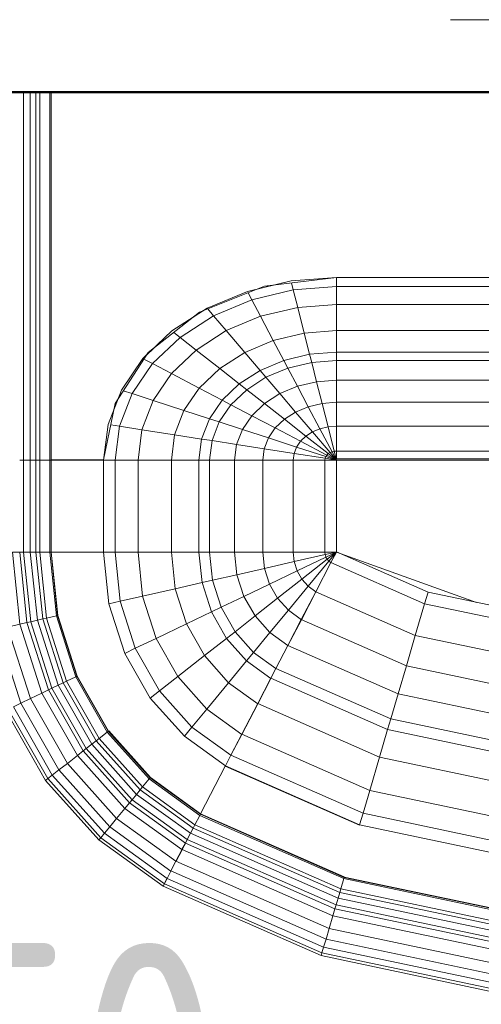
# Model space of a CAD drawing. Header units: millimetres. Extents: x -121 to 21670, y 1231 to 39176.
# Tile 51 of 72: x 17641 to 17871, y 35243 to 35734. Entities that reach past the tile are written whole.
import ezdxf

# ---------------------------------------------------------------- set-up
doc = ezdxf.new("R2010")
doc.units = ezdxf.units.MM
doc.linetypes.add('ADSK_Осевая', pattern=[700, 500, -100, 0, -100])
for name, color, linetype, lineweight in [('A-____-____-DIMS', 211, 'Continuous', 9), ('A-____-____-DIMS-50', 211, 'Continuous', 9), ('A-WALL-____-MCUT', 113, 'Continuous', 50), ('A-WALL-____-OTLN', 113, 'Continuous', 20), ('M-EQPM-____-OTLN', 50, 'Continuous', 20), ('P-PIPE-____-CNTR', 3, 'ADSK_Осевая', 20)]:
    doc.layers.add(name, color=color, linetype=linetype, lineweight=lineweight)
doc.styles.add('GOST Common_1', font='GOST_Common.ttf', dxfattribs={"width": 0.9, "height": 125})
doc.dimstyles.new('ADSK_Основной_2_5_мм', dxfattribs={"dimscale": 304.8, "dimtxt": 0.412449, "dimasz": 0.328084, "dimexe": 0.246063, "dimexo": 0.000807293, "dimgap": 0.049213, "dimtad": 1, "dimdec": 0, "dimlfac": 304.8, "dimdsep": 46, "dimtxsty": 'GOST Common_1', "dimblk1": 'OBLIQUE', "dimblk2": 'OBLIQUE', "dimsah": 1, "dimcen": 0.09, "dimdle": 0.246063, "dimazin": 2, "dimtfac": 1, "dimtdec": 4, "dimtix": 1, "dimtmove": 0, "dimatfit": 3, "dimfxl": 1, "dimtvp": 1, "dimtolj": 1, "dimtzin": 0, "dimlwd": 20, "dimlwe": 20, "dimarcsym": 2})

# ---------------------------------------------------------------- blocks, each defined once
blk = doc.blocks.new('Прямая форма - V line-610148-В_Этаж 02_Канализация')
at = {"layer": 'A-WALL-____-MCUT', "color": 9}
blk.add_line((1000, -100), (4180, -100), dxfattribs=at)
blk = doc.blocks.new('Прямая форма - SW - 014-610149-В_Этаж 02_Канализация')
blk.add_blockref('Прямая форма - V line-610148-В_Этаж 02_Канализация', (0, 0))
blk = doc.blocks.new('Прямая форма - V line-609016-В_Этаж 02_Канализация')
at = {"layer": 'M-EQPM-____-OTLN', "color": 253}
for p, q in [((-271.3, 0), (-271.3, -183.27)), ((-268.48, 0), (-268.48, -183.27)), ((-266.64, 0), (-266.64, -183.27)), ((-261.6, 0), (-261.6, -183.27)), ((-274.68, 0), (-274.68, -183.27)), ((-260.87, -183.24), (-260.87, 0)), ((-260.84, 0), (-260.84, -183.27)), ((-118.83, -92.28), (-154.66, -96.74)), ((-141.45, -94.07), (-118.83, -92.32)), ((-21.4, -92.28), (-118.83, -92.28)), ((-118.83, -92.32), (-21.39, -92.32)), ((-118.83, -96.84), (-118.83, -92.32)), ((-118.83, -92.32), (-118.83, -96.84)), ((-154.66, -96.74), (-186.98, -109.66)), ((-163.2, -99.24), (-141.45, -94.07)), ((-150.5, -96.22), (-157.58, -97.91)), ((-141.2, -95.06), (-140.32, -98.51)), ((-118.83, -96.84), (-140.32, -98.51)), ((-21.06, -96.84), (-118.83, -96.84)), ((-118.83, -105.76), (-118.83, -96.84)), ((-118.83, -96.84), (-118.83, -105.76)), ((-183.25, -107.65), (-163.2, -99.24)), ((-162.8, -99.99), (-160.99, -103.42)), ((-140.32, -98.51), (-160.99, -103.42)), ((-140.32, -98.51), (-138.11, -107.25)), ((-200.82, -118.96), (-183.25, -107.65)), ((-160.99, -103.42), (-180.04, -111.41)), ((-160.99, -103.42), (-156.64, -111.66)), ((-138.11, -107.25), (-156.64, -111.66)), ((-118.83, -105.76), (-138.11, -107.25)), ((-138.11, -107.25), (-134.86, -120.03)), ((-18.71, -105.76), (-118.83, -105.76)), ((-118.83, -118.79), (-118.83, -105.76)), ((-118.83, -105.76), (-118.83, -118.79)), ((-186.98, -109.66), (-212.64, -129.78)), ((-180.04, -111.41), (-196.74, -122.16)), ((-185.36, -109.01), (-189.8, -111.86)), ((-182.92, -108.03), (-180.04, -111.41)), ((-180.04, -111.41), (-173.73, -118.82)), ((-156.64, -111.66), (-173.73, -118.82)), ((-156.64, -111.66), (-150.29, -123.7)), ((-215.24, -132.74), (-200.82, -118.96)), ((-196.74, -122.16), (-210.44, -135.26)), ((-199.83, -119.73), (-196.74, -122.16)), ((-196.74, -122.16), (-188.7, -128.46)), ((-173.73, -118.82), (-188.7, -128.46)), ((-173.73, -118.82), (-164.5, -129.66)), ((-134.86, -120.03), (-150.29, -123.7)), ((-118.83, -118.79), (-134.86, -120.03)), ((-134.86, -120.03), (-132.18, -130.59)), ((-16.37, -118.79), (-118.83, -118.79)), ((-118.83, -129.56), (-118.83, -118.79)), ((-118.83, -118.79), (-118.83, -129.56)), ((-150.29, -123.7), (-164.5, -129.66)), ((-150.29, -123.7), (-145.03, -133.65)), ((-212.64, -129.78), (-229.11, -155.13)), ((-209.86, -127.6), (-213.45, -131.03)), ((-188.7, -128.46), (-200.99, -140.21)), ((-188.7, -128.46), (-176.96, -137.68)), ((-164.5, -129.66), (-176.96, -137.68)), ((-164.5, -129.66), (-156.87, -138.61)), ((-132.18, -130.59), (-145.03, -133.65)), ((-118.83, -129.56), (-132.18, -130.59)), ((-132.18, -130.59), (-131.15, -134.66)), ((-15, -129.56), (-118.83, -129.56)), ((-118.83, -133.71), (-118.83, -129.56)), ((-118.83, -129.56), (-118.83, -133.71)), ((-225.96, -148.47), (-215.24, -132.74)), ((-210.44, -135.26), (-220.62, -150.2)), ((-214.73, -133.01), (-210.44, -135.26)), ((-210.44, -135.26), (-200.99, -140.21)), ((-145.03, -133.65), (-156.87, -138.61)), ((-145.03, -133.65), (-143.01, -137.48)), ((-131.15, -134.66), (-143.01, -137.48)), ((-118.83, -133.71), (-131.15, -134.66)), ((-131.15, -134.66), (-128.72, -144.27)), ((-14.47, -133.71), (-118.83, -133.71)), ((-118.83, -143.5), (-118.83, -133.71)), ((-118.83, -133.71), (-118.83, -143.5)), ((-200.99, -140.21), (-210.13, -153.61)), ((-200.99, -140.21), (-187.18, -147.45)), ((-176.96, -137.68), (-187.18, -147.45)), ((-176.96, -137.68), (-167.24, -145.29)), ((-156.87, -138.61), (-167.24, -145.29)), ((-153.93, -142.06), (-163.51, -148.22)), ((-156.87, -138.61), (-153.93, -142.06)), ((-143.01, -137.48), (-153.93, -142.06)), ((-153.93, -142.06), (-146.99, -150.2)), ((-143.01, -137.48), (-138.23, -146.53)), ((-167.24, -145.29), (-175.76, -153.43)), ((-167.24, -145.29), (-163.51, -148.22)), ((-138.23, -146.53), (-146.99, -150.2)), ((-128.72, -144.27), (-138.23, -146.53)), ((-138.23, -146.53), (-132.86, -156.7)), ((-118.83, -143.5), (-128.72, -144.27)), ((-128.72, -144.27), (-125.98, -155.06)), ((-13.23, -143.5), (-118.83, -143.5)), ((-118.83, -154.51), (-118.83, -143.5)), ((-118.83, -143.5), (-118.83, -154.51)), ((-232.55, -165.53), (-225.96, -148.47)), ((-220.62, -150.2), (-226.89, -166.41)), ((-224.98, -148.78), (-220.62, -150.2)), ((-220.62, -150.2), (-210.13, -153.61)), ((-187.18, -147.45), (-194.78, -158.6)), ((-187.18, -147.45), (-175.76, -153.43)), ((-163.51, -148.22), (-171.37, -155.74)), ((-163.51, -148.22), (-154.68, -155.15)), ((-146.99, -150.2), (-154.68, -155.15)), ((-146.99, -150.2), (-139.2, -159.35)), ((-229.11, -155.13), (-234.78, -183.24)), ((-227.69, -152.95), (-229.73, -158.23)), ((-210.13, -153.61), (-215.75, -168.15)), ((-210.13, -153.61), (-194.78, -158.6)), ((-175.76, -153.43), (-182.09, -162.72)), ((-171.37, -155.74), (-177.21, -164.3)), ((-175.76, -153.43), (-171.37, -155.74)), ((-171.37, -155.74), (-160.98, -161.18)), ((-154.68, -155.15), (-160.98, -161.18)), ((-154.68, -155.15), (-144.76, -162.93)), ((-132.86, -156.7), (-139.2, -159.35)), ((-125.98, -155.06), (-132.86, -156.7)), ((-132.86, -156.7), (-127.07, -167.67)), ((-118.83, -154.51), (-125.98, -155.06)), ((-125.98, -155.06), (-123.03, -166.71)), ((-11.83, -154.51), (-118.83, -154.51)), ((-118.83, -166.38), (-118.83, -154.51)), ((-118.83, -154.51), (-118.83, -166.38)), ((-194.78, -158.6), (-199.45, -170.69)), ((-194.78, -158.6), (-182.09, -162.72)), ((-160.98, -161.18), (-165.67, -168.05)), ((-160.98, -161.18), (-149.32, -167.29)), ((-139.2, -159.35), (-144.76, -162.93)), ((-139.2, -159.35), (-130.79, -169.23)), ((-234.78, -183.27), (-232.55, -165.53)), ((-231.25, -165.73), (-226.89, -166.41)), ((-226.89, -166.41), (-229.01, -183.27)), ((-226.89, -166.41), (-215.75, -168.15)), ((-182.09, -162.72), (-185.98, -172.79)), ((-182.09, -162.72), (-177.21, -164.3)), ((-177.21, -164.3), (-180.8, -173.6)), ((-177.21, -164.3), (-165.67, -168.05)), ((-144.76, -162.93), (-149.32, -167.29)), ((-144.76, -162.93), (-134.05, -171.33)), ((-123.03, -166.71), (-127.07, -167.67)), ((-118.83, -166.38), (-123.03, -166.71)), ((-123.03, -166.71), (-119.94, -178.86)), ((-9.11, -166.38), (-118.83, -166.38)), ((-118.83, -178.78), (-118.83, -166.38)), ((-118.83, -166.38), (-118.83, -178.78)), ((-215.75, -168.15), (-217.65, -183.27)), ((-215.75, -168.15), (-199.45, -170.69)), ((-199.45, -170.69), (-201.03, -183.27)), ((-199.45, -170.69), (-185.98, -172.79)), ((-165.67, -168.05), (-168.55, -175.51)), ((-165.67, -168.05), (-152.71, -172.26)), ((-149.32, -167.29), (-152.71, -172.26)), ((-149.32, -167.29), (-136.73, -173.89)), ((-134.05, -171.33), (-136.73, -173.89)), ((-130.79, -169.23), (-134.05, -171.33)), ((-134.05, -171.33), (-122.88, -180.09)), ((-127.07, -167.67), (-130.79, -169.23)), ((-130.79, -169.23), (-122.01, -179.53)), ((-127.07, -167.67), (-121.02, -179.12)), ((-185.98, -172.79), (-187.3, -183.27)), ((-185.98, -172.79), (-180.8, -173.6)), ((-180.8, -173.6), (-182.02, -183.27)), ((-180.8, -173.6), (-168.55, -175.51)), ((-168.55, -175.51), (-169.53, -183.27)), ((-168.55, -175.51), (-154.8, -177.66)), ((-152.71, -172.26), (-154.8, -177.66)), ((-152.71, -172.26), (-138.72, -176.81)), ((-136.73, -173.89), (-138.72, -176.81)), ((-136.73, -173.89), (-123.59, -180.77)), ((-154.8, -177.66), (-155.5, -183.27)), ((-154.8, -177.66), (-139.94, -179.98)), ((-139.94, -179.98), (-140.36, -183.27)), ((-138.72, -176.81), (-139.94, -179.98)), ((-139.94, -179.98), (-124.45, -182.4)), ((-138.72, -176.81), (-124.12, -181.55)), ((-123.59, -180.77), (-124.12, -181.55)), ((-122.88, -180.09), (-123.59, -180.77)), ((-123.59, -180.77), (-118.83, -183.27)), ((-122.01, -179.53), (-122.88, -180.09)), ((-122.88, -180.09), (-118.83, -183.27)), ((-121.02, -179.12), (-122.01, -179.53)), ((-122.01, -179.53), (-118.83, -183.27)), ((-119.94, -178.86), (-121.02, -179.12)), ((-121.02, -179.12), (-118.83, -183.27)), ((-118.83, -178.78), (-119.94, -178.86)), ((-119.94, -178.86), (-118.83, -183.27)), ((118.83, -178.78), (-118.83, -178.78)), ((-118.83, -182.73), (-118.83, -178.78)), ((-118.83, -178.78), (-118.83, -182.73)), ((-274.68, -183.27), (-276.59, -183.27)), ((-276.59, -183.27), (-274.68, -183.27)), ((-271.3, -183.27), (-274.68, -183.27)), ((-274.68, -183.27), (-274.68, -229.09)), ((-274.68, -183.27), (-271.3, -183.27)), ((-268.48, -183.27), (-271.3, -183.27)), ((-271.3, -183.27), (-271.3, -229.09)), ((-271.3, -183.27), (-268.48, -183.27)), ((-266.64, -183.27), (-268.48, -183.27)), ((-268.48, -183.27), (-268.48, -229.09)), ((-268.48, -183.27), (-266.64, -183.27)), ((-261.6, -183.27), (-266.64, -183.27)), ((-266.64, -183.27), (-266.64, -229.09)), ((-266.64, -183.27), (-261.6, -183.27)), ((-260.87, -183.27), (-261.6, -183.27)), ((-261.6, -183.27), (-261.6, -229.09)), ((-261.6, -183.27), (-260.87, -183.27)), ((-234.78, -183.24), (-260.84, -183.24)), ((-260.84, -183.27), (-260.84, -229.09)), ((-260.84, -183.27), (-234.78, -183.27)), ((-234.78, -183.27), (-234.78, -229.09)), ((-234.78, -183.27), (-229.01, -183.27)), ((-229.01, -183.27), (-234.78, -183.27)), ((-229.01, -183.27), (-229.01, -229.09)), ((-229.01, -183.27), (-217.65, -183.27)), ((-217.65, -183.27), (-229.01, -183.27)), ((-217.65, -183.27), (-217.65, -229.09)), ((-217.65, -183.27), (-201.03, -183.27)), ((-201.03, -183.27), (-217.65, -183.27)), ((-201.03, -183.27), (-201.03, -229.09)), ((-201.03, -183.27), (-187.3, -183.27)), ((-187.3, -183.27), (-201.03, -183.27)), ((-187.3, -183.27), (-187.3, -229.09)), ((-187.3, -183.27), (-182.02, -183.27)), ((-182.02, -183.27), (-187.3, -183.27)), ((-182.02, -183.27), (-182.02, -229.09)), ((-182.02, -183.27), (-169.53, -183.27)), ((-169.53, -183.27), (-182.02, -183.27)), ((-169.53, -183.27), (-169.53, -229.09)), ((-169.53, -183.27), (-155.5, -183.27)), ((-155.5, -183.27), (-169.53, -183.27)), ((-155.5, -183.27), (-155.5, -229.09)), ((-155.5, -183.27), (-140.36, -183.27)), ((-140.36, -183.27), (-155.5, -183.27)), ((-140.36, -183.27), (-140.36, -229.09)), ((-140.36, -183.27), (-124.56, -183.27)), ((-124.56, -183.27), (-140.36, -183.27)), ((-124.45, -182.4), (-124.56, -183.27)), ((-124.56, -183.27), (-124.56, -229.09)), ((-124.56, -183.27), (-118.83, -183.27)), ((-118.83, -183.27), (-124.56, -183.27)), ((-124.12, -181.55), (-124.45, -182.4)), ((-124.45, -182.4), (-118.83, -183.27)), ((-124.12, -181.55), (-118.83, -183.27)), ((-118.83, -182.73), (-5.2, -182.73)), ((-118.83, -229.07), (-118.83, -183.27)), ((-7.32, -183.27), (-118.83, -183.27)), ((-118.83, -183.27), (-118.83, -229.07)), ((-280.15, -229.09), (-276.45, -265.04)), ((-280.15, -229.09), (-276.59, -229.09)), ((-280.15, -229.09), (-276.45, -265.04)), ((-274.68, -229.09), (-276.59, -229.09)), ((-276.59, -229.09), (-272.96, -264.24)), ((-276.59, -229.09), (-274.68, -229.09)), ((-276.59, -229.09), (-272.96, -264.24)), ((-271.3, -229.09), (-274.68, -229.09)), ((-274.68, -229.09), (-271.1, -263.82)), ((-274.68, -229.09), (-271.3, -229.09)), ((-274.68, -229.09), (-271.1, -263.82)), ((-268.48, -229.09), (-271.3, -229.09)), ((-271.3, -229.09), (-267.8, -263.06)), ((-271.3, -229.09), (-268.48, -229.09)), ((-271.3, -229.09), (-267.8, -263.06)), ((-266.64, -229.09), (-268.48, -229.09)), ((-268.48, -229.09), (-265.04, -262.43)), ((-268.48, -229.09), (-266.64, -229.09)), ((-268.48, -229.09), (-265.04, -262.43)), ((-261.6, -229.09), (-266.64, -229.09)), ((-266.64, -229.09), (-263.25, -262.03)), ((-266.64, -229.09), (-261.6, -229.09)), ((-266.64, -229.09), (-263.25, -262.03)), ((-261.6, -229.09), (-258.32, -260.9)), ((-261.6, -229.09), (-260.97, -229.09)), ((-261.6, -229.09), (-258.32, -260.9)), ((-260.97, -229.09), (-257.71, -260.76)), ((-260.97, -229.09), (-260.84, -229.09)), ((-260.97, -229.09), (-257.71, -260.76)), ((-234.78, -229.09), (-260.84, -229.09)), ((-260.71, -229.09), (-260.84, -229.09)), ((-257.58, -260.73), (-260.84, -229.09)), ((-260.84, -229.09), (-257.58, -260.73)), ((-234.91, -229.09), (-260.71, -229.09)), ((-234.91, -229.09), (-234.78, -229.09)), ((-229.01, -229.09), (-234.78, -229.09)), ((-234.78, -229.09), (-229.01, -229.09)), ((-234.78, -229.09), (-232.12, -254.93)), ((-232.12, -254.93), (-234.78, -229.09)), ((-217.65, -229.09), (-229.01, -229.09)), ((-229.01, -229.09), (-226.48, -253.64)), ((-229.01, -229.09), (-217.65, -229.09)), ((-229.01, -229.09), (-226.48, -253.64)), ((-201.03, -229.09), (-217.65, -229.09)), ((-217.65, -229.09), (-215.38, -251.11)), ((-217.65, -229.09), (-201.03, -229.09)), ((-217.65, -229.09), (-215.38, -251.11)), ((-187.3, -229.09), (-201.03, -229.09)), ((-201.03, -229.09), (-199.15, -247.41)), ((-201.03, -229.09), (-187.3, -229.09)), ((-201.03, -229.09), (-199.15, -247.41)), ((-182.02, -229.09), (-187.3, -229.09)), ((-187.3, -229.09), (-185.73, -244.35)), ((-187.3, -229.09), (-182.02, -229.09)), ((-187.3, -229.09), (-185.73, -244.35)), ((-169.53, -229.09), (-182.02, -229.09)), ((-182.02, -229.09), (-180.56, -243.17)), ((-182.02, -229.09), (-169.53, -229.09)), ((-182.02, -229.09), (-180.56, -243.17)), ((-155.5, -229.09), (-169.53, -229.09)), ((-169.53, -229.09), (-168.36, -240.39)), ((-169.53, -229.09), (-155.5, -229.09)), ((-169.53, -229.09), (-168.36, -240.39)), ((-140.36, -229.09), (-155.5, -229.09)), ((-155.5, -229.09), (-154.66, -237.26)), ((-155.5, -229.09), (-140.36, -229.09)), ((-155.5, -229.09), (-154.66, -237.26)), ((-124.56, -229.09), (-140.36, -229.09)), ((-140.36, -229.09), (-139.86, -233.89)), ((-140.36, -229.09), (-124.56, -229.09)), ((-140.36, -229.09), (-139.86, -233.89)), ((-139.86, -233.89), (-124.43, -230.37)), ((-139.86, -233.89), (-124.43, -230.37)), ((-118.83, -229.09), (-124.56, -229.09)), ((-118.83, -229.09), (-124.56, -229.09)), ((-124.56, -229.09), (-124.43, -230.37)), ((-124.56, -229.09), (-124.43, -230.37)), ((-118.83, -229.09), (-124.43, -230.37)), ((-118.83, -229.09), (-124.43, -230.37)), ((-124.43, -230.37), (-124.04, -231.59)), ((-124.43, -230.37), (-124.04, -231.59)), ((-118.83, -229.09), (-124.04, -231.59)), ((-118.83, -229.09), (-124.04, -231.59)), ((-118.83, -229.09), (-123.41, -232.69)), ((-118.83, -229.09), (-123.41, -232.69)), ((-118.83, -229.09), (-122.57, -233.63)), ((-118.83, -229.09), (-122.57, -233.63)), ((-121.57, -234.34), (-118.85, -229.09)), ((-118.83, -229.09), (-121.56, -234.36)), ((-118.83, -229.07), (-73.23, -249.09)), ((-49.02, -254.19), (-118.83, -229.09)), ((-154.66, -237.26), (-139.86, -233.89)), ((-154.66, -237.26), (-139.86, -233.89)), ((-139.86, -233.89), (-138.4, -238.46)), ((-139.86, -233.89), (-138.4, -238.46)), ((-138.4, -238.46), (-124.04, -231.59)), ((-138.4, -238.46), (-124.04, -231.59)), ((-136.04, -242.61), (-123.41, -232.69)), ((-136.04, -242.61), (-123.41, -232.69)), ((-132.89, -246.14), (-122.57, -233.63)), ((-132.89, -246.14), (-122.57, -233.63)), ((-129.1, -248.85), (-121.57, -234.34)), ((-129.09, -248.88), (-121.56, -234.36)), ((-124.04, -231.59), (-123.41, -232.69)), ((-124.04, -231.59), (-123.41, -232.69)), ((-123.41, -232.69), (-122.57, -233.63)), ((-123.41, -232.69), (-122.57, -233.63)), ((-122.57, -233.63), (-121.56, -234.36)), ((-122.57, -233.63), (-121.56, -234.36)), ((-121.57, -234.34), (-74.91, -254.82)), ((-121.57, -234.34), (-74.91, -254.82)), ((-168.36, -240.39), (-154.66, -237.26)), ((-168.36, -240.39), (-154.66, -237.26)), ((-154.66, -237.26), (-152.17, -245.06)), ((-154.66, -237.26), (-152.17, -245.06)), ((-152.17, -245.06), (-138.4, -238.46)), ((-152.17, -245.06), (-138.4, -238.46)), ((-138.4, -238.46), (-136.04, -242.61)), ((-138.4, -238.46), (-136.04, -242.61)), ((-199.15, -247.41), (-185.73, -244.35)), ((-199.15, -247.41), (-185.73, -244.35)), ((-185.73, -244.35), (-180.56, -243.17)), ((-185.73, -244.35), (-180.56, -243.17)), ((-185.73, -244.35), (-181.08, -258.9)), ((-185.73, -244.35), (-181.08, -258.9)), ((-180.56, -243.17), (-168.36, -240.39)), ((-180.56, -243.17), (-168.36, -240.39)), ((-180.56, -243.17), (-176.28, -256.6)), ((-180.56, -243.17), (-176.28, -256.6)), ((-168.36, -240.39), (-164.92, -251.17)), ((-168.36, -240.39), (-164.92, -251.17)), ((-164.92, -251.17), (-152.17, -245.06)), ((-164.92, -251.17), (-152.17, -245.06)), ((-152.17, -245.06), (-148.15, -252.12)), ((-152.17, -245.06), (-148.15, -252.12)), ((-148.15, -252.12), (-136.04, -242.61)), ((-148.15, -252.12), (-136.04, -242.61)), ((-136.04, -242.61), (-132.89, -246.14)), ((-136.04, -242.61), (-132.89, -246.14)), ((-215.38, -251.11), (-199.15, -247.41)), ((-215.38, -251.11), (-199.15, -247.41)), ((-199.15, -247.41), (-193.57, -264.88)), ((-199.15, -247.41), (-193.57, -264.88)), ((-142.78, -258.12), (-132.89, -246.14)), ((-142.78, -258.12), (-132.89, -246.14)), ((-136.32, -262.77), (-129.1, -248.85)), ((-136.31, -262.79), (-129.09, -248.88)), ((-132.89, -246.14), (-129.09, -248.88)), ((-132.89, -246.14), (-129.09, -248.88)), ((-129.1, -248.85), (-79.55, -270.61)), ((-129.1, -248.85), (-79.55, -270.61)), ((-74.91, -254.82), (-73.23, -249.09)), ((-74.91, -254.82), (-73.23, -249.09)), ((-73.23, -249.09), (-24.73, -259.3)), ((-232.12, -254.93), (-226.48, -253.64)), ((-232.12, -254.93), (-226.48, -253.64)), ((-232.12, -254.93), (-224.25, -279.58)), ((-224.25, -279.58), (-232.12, -254.93)), ((-226.48, -253.64), (-215.38, -251.11)), ((-226.48, -253.64), (-215.38, -251.11)), ((-226.48, -253.64), (-219, -277.06)), ((-226.48, -253.64), (-219, -277.06)), ((-215.38, -251.11), (-208.67, -272.12)), ((-215.38, -251.11), (-208.67, -272.12)), ((-176.28, -256.6), (-164.92, -251.17)), ((-176.28, -256.6), (-164.92, -251.17)), ((-164.92, -251.17), (-159.36, -260.93)), ((-164.92, -251.17), (-159.36, -260.93)), ((-159.36, -260.93), (-148.15, -252.12)), ((-159.36, -260.93), (-148.15, -252.12)), ((-148.15, -252.12), (-142.78, -258.12)), ((-148.15, -252.12), (-142.78, -258.12)), ((-79.55, -270.61), (-74.91, -254.82)), ((-79.55, -270.61), (-74.91, -254.82)), ((-74.91, -254.82), (-25.3, -265.27)), ((-74.91, -254.82), (-25.3, -265.27)), ((-193.57, -264.88), (-181.08, -258.9)), ((-193.57, -264.88), (-181.08, -258.9)), ((-181.08, -258.9), (-176.28, -256.6)), ((-181.08, -258.9), (-176.28, -256.6)), ((-181.08, -258.9), (-173.57, -272.09)), ((-181.08, -258.9), (-173.57, -272.09)), ((-176.28, -256.6), (-169.35, -268.77)), ((-176.28, -256.6), (-169.35, -268.77)), ((-151.94, -269.23), (-142.78, -258.12)), ((-151.94, -269.23), (-142.78, -258.12)), ((-142.78, -258.12), (-136.31, -262.79)), ((-142.78, -258.12), (-136.31, -262.79)), ((-276.45, -265.04), (-272.96, -264.24)), ((-276.45, -265.04), (-272.96, -264.24)), ((-272.96, -264.24), (-271.1, -263.82)), ((-272.96, -264.24), (-271.1, -263.82)), ((-272.96, -264.24), (-262.26, -297.78)), ((-272.96, -264.24), (-262.26, -297.78)), ((-271.1, -263.82), (-267.8, -263.06)), ((-271.1, -263.82), (-267.8, -263.06)), ((-271.1, -263.82), (-260.52, -296.94)), ((-271.1, -263.82), (-260.52, -296.94)), ((-267.8, -263.06), (-265.04, -262.43)), ((-267.8, -263.06), (-265.04, -262.43)), ((-267.8, -263.06), (-257.45, -295.47)), ((-267.8, -263.06), (-257.45, -295.47)), ((-265.04, -262.43), (-263.25, -262.03)), ((-265.04, -262.43), (-263.25, -262.03)), ((-265.04, -262.43), (-254.88, -294.24)), ((-265.04, -262.43), (-254.88, -294.24)), ((-263.25, -262.03), (-258.32, -260.9)), ((-263.25, -262.03), (-258.32, -260.9)), ((-263.25, -262.03), (-253.22, -293.45)), ((-263.25, -262.03), (-253.22, -293.45)), ((-258.32, -260.9), (-257.71, -260.76)), ((-258.32, -260.9), (-257.71, -260.76)), ((-258.32, -260.9), (-248.63, -291.25)), ((-258.32, -260.9), (-248.63, -291.25)), ((-257.71, -260.76), (-257.58, -260.73)), ((-257.71, -260.76), (-257.58, -260.73)), ((-257.71, -260.76), (-248.06, -290.98)), ((-257.71, -260.76), (-248.06, -290.98)), ((-247.94, -290.92), (-257.58, -260.73)), ((-257.58, -260.73), (-247.94, -290.92)), ((-169.35, -268.77), (-159.36, -260.93)), ((-169.35, -268.77), (-159.36, -260.93)), ((-159.36, -260.93), (-151.94, -269.23)), ((-159.36, -260.93), (-151.94, -269.23)), ((-143.01, -275.66), (-136.32, -262.77)), ((-143, -275.69), (-136.31, -262.79)), ((-136.32, -262.77), (-84, -285.74)), ((-136.32, -262.77), (-84, -285.74)), ((-287.76, -267.61), (-276.02, -304.37)), ((-287.76, -267.61), (-276.02, -304.37)), ((-282.6, -266.44), (-276.45, -265.04)), ((-282.6, -266.44), (-276.45, -265.04)), ((-282.6, -266.44), (-271.23, -302.07)), ((-282.6, -266.44), (-271.23, -302.07)), ((-276.45, -265.04), (-265.5, -299.33)), ((-276.45, -265.04), (-265.5, -299.33)), ((-208.67, -272.12), (-193.57, -264.88)), ((-208.67, -272.12), (-193.57, -264.88)), ((-193.57, -264.88), (-184.55, -280.71)), ((-193.57, -264.88), (-184.55, -280.71)), ((-173.57, -272.09), (-169.35, -268.77)), ((-173.57, -272.09), (-169.35, -268.77)), ((-169.35, -268.77), (-160.1, -279.12)), ((-169.35, -268.77), (-160.1, -279.12)), ((-160.1, -279.12), (-151.94, -269.23)), ((-160.1, -279.12), (-151.94, -269.23)), ((-151.94, -269.23), (-143, -275.69)), ((-151.94, -269.23), (-143, -275.69)), ((-219, -277.06), (-208.67, -272.12)), ((-219, -277.06), (-208.67, -272.12)), ((-208.67, -272.12), (-197.84, -291.15)), ((-208.67, -272.12), (-197.84, -291.15)), ((-184.55, -280.71), (-173.57, -272.09)), ((-184.55, -280.71), (-173.57, -272.09)), ((-173.57, -272.09), (-163.55, -283.3)), ((-173.57, -272.09), (-163.55, -283.3)), ((-84, -285.74), (-79.55, -270.61)), ((-84, -285.74), (-79.55, -270.61)), ((-79.55, -270.61), (-26.87, -281.7)), ((-79.55, -270.61), (-26.87, -281.7)), ((-224.25, -279.58), (-219, -277.06)), ((-224.25, -279.58), (-219, -277.06)), ((-219, -277.06), (-206.92, -298.28)), ((-219, -277.06), (-206.92, -298.28)), ((-163.55, -283.3), (-160.1, -279.12)), ((-163.55, -283.3), (-160.1, -279.12)), ((-160.1, -279.12), (-148.95, -287.16)), ((-160.1, -279.12), (-148.95, -287.16)), ((-148.97, -287.14), (-143.01, -275.66)), ((-148.95, -287.16), (-143, -275.69)), ((-143.01, -275.66), (-88.12, -299.76)), ((-143.01, -275.66), (-88.12, -299.76)), ((-224.25, -279.58), (-211.54, -301.9)), ((-211.54, -301.9), (-224.25, -279.58)), ((-197.84, -291.15), (-184.55, -280.71)), ((-197.84, -291.15), (-184.55, -280.71)), ((-184.55, -280.71), (-172.52, -294.17)), ((-184.55, -280.71), (-172.52, -294.17)), ((-172.52, -294.17), (-163.55, -283.3)), ((-172.52, -294.17), (-163.55, -283.3)), ((-163.55, -283.3), (-151.47, -292.02)), ((-163.55, -283.3), (-151.47, -292.02)), ((-151.49, -291.99), (-148.97, -287.14)), ((-151.47, -292.02), (-148.95, -287.16)), ((-148.97, -287.14), (-91.79, -312.24)), ((-148.97, -287.14), (-91.79, -312.24)), ((-88.12, -299.76), (-84, -285.74)), ((-88.12, -299.76), (-84, -285.74)), ((-84, -285.74), (-28.37, -297.46)), ((-84, -285.74), (-28.37, -297.46)), ((-257.45, -295.47), (-254.88, -294.24)), ((-257.45, -295.47), (-254.88, -294.24)), ((-254.88, -294.24), (-253.22, -293.45)), ((-254.88, -294.24), (-253.22, -293.45)), ((-254.88, -294.24), (-238.47, -323.06)), ((-254.88, -294.24), (-238.47, -323.06)), ((-253.22, -293.45), (-248.63, -291.25)), ((-253.22, -293.45), (-248.63, -291.25)), ((-253.22, -293.45), (-237.01, -321.91)), ((-253.22, -293.45), (-237.01, -321.91)), ((-248.63, -291.25), (-248.06, -290.98)), ((-248.63, -291.25), (-248.06, -290.98)), ((-248.63, -291.25), (-232.98, -318.74)), ((-248.63, -291.25), (-232.98, -318.74)), ((-248.06, -290.98), (-247.94, -290.92)), ((-248.06, -290.98), (-247.94, -290.92)), ((-248.06, -290.98), (-232.48, -318.35)), ((-248.06, -290.98), (-232.48, -318.35)), ((-247.94, -290.92), (-232.37, -318.27)), ((-247.94, -290.92), (-232.37, -318.27)), ((-206.92, -298.28), (-197.84, -291.15)), ((-206.92, -298.28), (-197.84, -291.15)), ((-197.84, -291.15), (-183.37, -307.32)), ((-197.84, -291.15), (-183.37, -307.32)), ((-183.37, -307.32), (-172.52, -294.17)), ((-183.37, -307.32), (-172.52, -294.17)), ((-172.52, -294.17), (-158.02, -304.64)), ((-172.52, -294.17), (-158.02, -304.64)), ((-158.03, -304.61), (-151.49, -291.99)), ((-158.02, -304.64), (-151.47, -292.02)), ((-151.49, -291.99), (-93.35, -317.52)), ((-151.49, -291.99), (-93.35, -317.52)), ((-265.5, -299.33), (-262.26, -297.78)), ((-265.5, -299.33), (-262.26, -297.78)), ((-262.26, -297.78), (-260.52, -296.94)), ((-262.26, -297.78), (-260.52, -296.94)), ((-262.26, -297.78), (-244.96, -328.16)), ((-262.26, -297.78), (-244.96, -328.16)), ((-260.52, -296.94), (-257.45, -295.47)), ((-260.52, -296.94), (-257.45, -295.47)), ((-260.52, -296.94), (-243.43, -326.96)), ((-260.52, -296.94), (-243.43, -326.96)), ((-257.45, -295.47), (-240.73, -324.84)), ((-257.45, -295.47), (-240.73, -324.84)), ((-211.54, -301.9), (-206.92, -298.28)), ((-211.54, -301.9), (-206.92, -298.28)), ((-206.92, -298.28), (-190.79, -316.32)), ((-206.92, -298.28), (-190.79, -316.32)), ((-276.02, -304.37), (-271.23, -302.07)), ((-276.02, -304.37), (-271.23, -302.07)), ((-271.23, -302.07), (-265.5, -299.33)), ((-271.23, -302.07), (-265.5, -299.33)), ((-271.23, -302.07), (-252.85, -334.35)), ((-271.23, -302.07), (-252.85, -334.35)), ((-265.5, -299.33), (-247.81, -330.39)), ((-265.5, -299.33), (-247.81, -330.39)), ((-211.54, -301.9), (-194.56, -320.89)), ((-194.56, -320.89), (-211.54, -301.9)), ((-91.79, -312.24), (-88.12, -299.76)), ((-91.79, -312.24), (-88.12, -299.76)), ((-88.12, -299.76), (-29.77, -312.05)), ((-88.12, -299.76), (-29.77, -312.05)), ((-283.54, -307.97), (-263.67, -342.85)), ((-283.54, -307.97), (-263.67, -342.85)), ((-282.27, -307.36), (-262.56, -341.98)), ((-282.27, -307.36), (-262.56, -341.98)), ((-279.74, -306.15), (-276.02, -304.37)), ((-279.74, -306.15), (-276.02, -304.37)), ((-279.74, -306.15), (-260.34, -340.23)), ((-279.74, -306.15), (-260.34, -340.23)), ((-276.02, -304.37), (-257.07, -337.66)), ((-276.02, -304.37), (-257.07, -337.66)), ((-190.79, -316.32), (-183.37, -307.32)), ((-190.79, -316.32), (-183.37, -307.32)), ((-183.37, -307.32), (-165.94, -319.91)), ((-183.37, -307.32), (-165.94, -319.91)), ((-165.95, -319.88), (-158.03, -304.61)), ((-165.94, -319.91), (-158.02, -304.64)), ((-158.03, -304.61), (-97.38, -331.24)), ((-158.03, -304.61), (-97.38, -331.24)), ((-93.35, -317.52), (-91.79, -312.24)), ((-93.35, -317.52), (-91.79, -312.24)), ((-91.79, -312.24), (-31, -325.04)), ((-91.79, -312.24), (-31, -325.04)), ((-237.01, -321.91), (-232.98, -318.74)), ((-237.01, -321.91), (-232.98, -318.74)), ((-232.98, -318.74), (-232.48, -318.35)), ((-232.98, -318.74), (-232.48, -318.35)), ((-232.98, -318.74), (-212.08, -342.12)), ((-232.98, -318.74), (-212.08, -342.12)), ((-232.48, -318.35), (-232.37, -318.27)), ((-232.48, -318.35), (-232.37, -318.27)), ((-232.48, -318.35), (-211.67, -341.62)), ((-232.48, -318.35), (-211.67, -341.62)), ((-232.27, -318.19), (-232.37, -318.27)), ((-232.37, -318.27), (-232.27, -318.19)), ((-232.37, -318.27), (-211.59, -341.52)), ((-232.37, -318.27), (-211.59, -341.52)), ((-211.5, -341.42), (-232.27, -318.19)), ((-232.27, -318.19), (-211.5, -341.42)), ((-194.56, -320.89), (-190.79, -316.32)), ((-194.56, -320.89), (-190.79, -316.32)), ((-190.79, -316.32), (-171.36, -330.35)), ((-190.79, -316.32), (-171.36, -330.35)), ((-97.38, -331.24), (-93.35, -317.52)), ((-97.38, -331.24), (-93.35, -317.52)), ((-93.35, -317.52), (-31.53, -330.54)), ((-93.35, -317.52), (-31.53, -330.54)), ((-240.73, -324.84), (-238.47, -323.06)), ((-240.73, -324.84), (-238.47, -323.06)), ((-238.47, -323.06), (-237.01, -321.91)), ((-238.47, -323.06), (-237.01, -321.91)), ((-238.47, -323.06), (-216.57, -347.56)), ((-238.47, -323.06), (-216.57, -347.56)), ((-237.01, -321.91), (-215.37, -346.11)), ((-237.01, -321.91), (-215.37, -346.11)), ((-194.56, -320.89), (-174.11, -335.65)), ((-194.56, -320.89), (-174.11, -335.65)), ((-171.37, -330.33), (-165.95, -319.88)), ((-171.36, -330.35), (-165.94, -319.91)), ((-165.95, -319.88), (-102.26, -347.85)), ((-165.95, -319.88), (-102.26, -347.85)), ((-247.81, -330.39), (-244.96, -328.16)), ((-247.81, -330.39), (-244.96, -328.16)), ((-244.96, -328.16), (-243.43, -326.96)), ((-244.96, -328.16), (-243.43, -326.96)), ((-244.96, -328.16), (-221.87, -353.98)), ((-244.96, -328.16), (-221.87, -353.98)), ((-243.43, -326.96), (-240.73, -324.84)), ((-243.43, -326.96), (-240.73, -324.84)), ((-243.43, -326.96), (-220.62, -352.47)), ((-243.43, -326.96), (-220.62, -352.47)), ((-240.73, -324.84), (-218.42, -349.8)), ((-240.73, -324.84), (-218.42, -349.8)), ((-252.85, -334.35), (-247.81, -330.39)), ((-252.85, -334.35), (-247.81, -330.39)), ((-247.81, -330.39), (-224.2, -356.81)), ((-247.81, -330.39), (-224.2, -356.81)), ((-174.12, -335.63), (-171.37, -330.33)), ((-171.37, -330.33), (-105.6, -359.2)), ((-171.37, -330.33), (-105.6, -359.2)), ((-102.26, -347.85), (-97.38, -331.24)), ((-102.26, -347.85), (-97.38, -331.24)), ((-97.38, -331.24), (-32.89, -344.83)), ((-97.38, -331.24), (-32.89, -344.83)), ((-260.34, -340.23), (-257.07, -337.66)), ((-260.34, -340.23), (-257.07, -337.66)), ((-257.07, -337.66), (-252.85, -334.35)), ((-257.07, -337.66), (-252.85, -334.35)), ((-257.07, -337.66), (-231.76, -365.97)), ((-257.07, -337.66), (-231.76, -365.97)), ((-252.85, -334.35), (-228.31, -361.79)), ((-252.85, -334.35), (-228.31, -361.79)), ((-186.5, -359.48), (-174.19, -335.75)), ((-174.17, -335.77), (-186.47, -359.48)), ((-174.19, -335.75), (-174.12, -335.63)), ((-107.33, -365.1), (-174.19, -335.75)), ((-174.19, -335.75), (-107.33, -365.1)), ((-174.17, -335.77), (-174.11, -335.65)), ((-174.12, -335.63), (-107.3, -364.97)), ((-174.12, -335.63), (-107.3, -364.97)), ((-263.67, -342.85), (-262.56, -341.98)), ((-263.67, -342.85), (-262.56, -341.98)), ((-263.67, -342.85), (-237.16, -372.51)), ((-263.67, -342.85), (-237.16, -372.51)), ((-262.56, -341.98), (-260.34, -340.23)), ((-262.56, -341.98), (-260.34, -340.23)), ((-262.56, -341.98), (-236.25, -371.41)), ((-262.56, -341.98), (-236.25, -371.41)), ((-260.34, -340.23), (-234.43, -369.21)), ((-260.34, -340.23), (-234.43, -369.21)), ((-215.37, -346.11), (-212.08, -342.12)), ((-215.37, -346.11), (-212.08, -342.12)), ((-212.08, -342.12), (-211.67, -341.62)), ((-212.08, -342.12), (-211.67, -341.62)), ((-212.08, -342.12), (-186.91, -360.29)), ((-212.08, -342.12), (-186.91, -360.29)), ((-211.67, -341.62), (-211.59, -341.52)), ((-211.67, -341.62), (-211.59, -341.52)), ((-211.67, -341.62), (-186.62, -359.7)), ((-211.67, -341.62), (-186.62, -359.7)), ((-211.59, -341.52), (-211.5, -341.42)), ((-211.59, -341.52), (-211.5, -341.42)), ((-211.59, -341.52), (-186.56, -359.58)), ((-211.59, -341.52), (-186.56, -359.58)), ((-211.5, -341.42), (-186.47, -359.48)), ((-211.5, -341.42), (-186.47, -359.48)), ((-218.42, -349.8), (-216.57, -347.56)), ((-218.42, -349.8), (-216.57, -347.56)), ((-216.57, -347.56), (-215.37, -346.11)), ((-216.57, -347.56), (-215.37, -346.11)), ((-216.57, -347.56), (-190.19, -366.61)), ((-216.57, -347.56), (-190.19, -366.61)), ((-215.37, -346.11), (-189.31, -364.92)), ((-215.37, -346.11), (-189.31, -364.92)), ((-105.6, -359.2), (-102.26, -347.85)), ((-105.6, -359.2), (-102.26, -347.85)), ((-102.26, -347.85), (-34.54, -362.11)), ((-102.26, -347.85), (-34.54, -362.11)), ((-221.87, -353.98), (-220.62, -352.47)), ((-221.87, -353.98), (-220.62, -352.47)), ((-220.62, -352.47), (-218.42, -349.8)), ((-220.62, -352.47), (-218.42, -349.8)), ((-220.62, -352.47), (-193.14, -372.31)), ((-220.62, -352.47), (-193.14, -372.31)), ((-218.42, -349.8), (-191.53, -369.2)), ((-218.42, -349.8), (-191.53, -369.2)), ((-228.31, -361.79), (-224.2, -356.81)), ((-228.31, -361.79), (-224.2, -356.81)), ((-224.2, -356.81), (-221.87, -353.98)), ((-224.2, -356.81), (-221.87, -353.98)), ((-224.2, -356.81), (-195.76, -377.34)), ((-224.2, -356.81), (-195.76, -377.34)), ((-221.87, -353.98), (-194.04, -374.07)), ((-221.87, -353.98), (-194.04, -374.07)), ((-231.76, -365.97), (-228.31, -361.79)), ((-231.76, -365.97), (-228.31, -361.79)), ((-228.31, -361.79), (-198.76, -383.13)), ((-228.31, -361.79), (-198.76, -383.13)), ((-189.31, -364.91), (-186.91, -360.27)), ((-189.3, -364.93), (-186.9, -360.3)), ((-186.91, -360.27), (-186.62, -359.72)), ((-186.9, -360.3), (-186.6, -359.72)), ((-186.9, -360.28), (-115.17, -391.77)), ((-186.9, -360.28), (-115.17, -391.77)), ((-186.62, -359.72), (-186.56, -359.6)), ((-186.6, -359.72), (-186.54, -359.6)), ((-186.6, -359.73), (-115, -391.17)), ((-186.6, -359.73), (-115, -391.17)), ((-186.56, -359.6), (-186.5, -359.48)), ((-186.54, -359.6), (-186.47, -359.48)), ((-186.54, -359.61), (-114.96, -391.04)), ((-186.54, -359.61), (-114.96, -391.04)), ((-114.92, -390.91), (-186.5, -359.48)), ((-186.5, -359.48), (-114.92, -390.91)), ((-107.3, -364.97), (-105.6, -359.2)), ((-107.3, -364.97), (-105.6, -359.2)), ((-105.6, -359.2), (-35.67, -373.93)), ((-105.6, -359.2), (-35.67, -373.93)), ((-234.43, -369.21), (-231.76, -365.97)), ((-234.43, -369.21), (-231.76, -365.97)), ((-231.76, -365.97), (-201.27, -387.98)), ((-231.76, -365.97), (-201.27, -387.98)), ((-191.53, -369.19), (-190.19, -366.59)), ((-191.52, -369.21), (-190.17, -366.62)), ((-190.19, -366.59), (-189.31, -364.91)), ((-190.17, -366.62), (-189.3, -364.93)), ((-190.17, -366.6), (-117.19, -398.64)), ((-190.17, -366.6), (-117.19, -398.64)), ((-189.3, -364.91), (-116.66, -396.81)), ((-189.3, -364.91), (-116.66, -396.81)), ((-107.33, -365.1), (-107.3, -364.97)), ((-107.33, -365.1), (-107.3, -364.97)), ((-107.3, -364.97), (-36.24, -379.93)), ((-36.24, -379.93), (-107.3, -364.97)), ((-237.16, -372.51), (-236.25, -371.41)), ((-237.16, -372.51), (-236.25, -371.41)), ((-237.16, -372.51), (-205.2, -395.58)), ((-237.16, -372.51), (-205.2, -395.58)), ((-236.25, -371.41), (-234.43, -369.21)), ((-236.25, -371.41), (-234.43, -369.21)), ((-236.25, -371.41), (-204.55, -394.29)), ((-236.25, -371.41), (-204.55, -394.29)), ((-234.43, -369.21), (-203.22, -391.74)), ((-234.43, -369.21), (-203.22, -391.74)), ((-194.06, -374.05), (-193.14, -372.29)), ((-194.04, -374.07), (-193.13, -372.32)), ((-193.14, -372.29), (-191.53, -369.19)), ((-193.13, -372.32), (-191.52, -369.21)), ((-193.13, -372.3), (-119.02, -404.84)), ((-193.13, -372.3), (-119.02, -404.84)), ((-191.52, -369.2), (-118.02, -401.46)), ((-191.52, -369.2), (-118.02, -401.46)), ((-198.76, -383.11), (-195.77, -377.35)), ((-198.73, -383.11), (-195.74, -377.35)), ((-195.76, -377.33), (-194.06, -374.05)), ((-195.74, -377.33), (-120.62, -410.31)), ((-195.74, -377.33), (-120.62, -410.31)), ((-195.73, -377.33), (-194.04, -374.07)), ((-194.04, -374.05), (-119.58, -406.75)), ((-194.04, -374.05), (-119.58, -406.75)), ((-201.27, -387.96), (-198.77, -383.14)), ((-201.25, -387.96), (-198.75, -383.14)), ((-198.75, -383.12), (-122.48, -416.6)), ((-198.75, -383.12), (-122.48, -416.6)), ((-204.55, -394.28), (-203.24, -391.75)), ((-204.53, -394.28), (-203.21, -391.75)), ((-203.22, -391.72), (-201.29, -387.99)), ((-203.21, -391.73), (-125.23, -425.96)), ((-203.21, -391.73), (-125.23, -425.96)), ((-203.2, -391.72), (-201.26, -387.99)), ((-201.26, -387.97), (-124.03, -421.88)), ((-201.26, -387.97), (-124.03, -421.88)), ((-116.66, -396.81), (-115.17, -391.77)), ((-116.66, -396.81), (-115.17, -391.77)), ((-115.17, -391.77), (-115, -391.17)), ((-115.17, -391.77), (-115, -391.17)), ((-115.17, -391.77), (-38.9, -407.83)), ((-115.17, -391.77), (-38.9, -407.83)), ((-115, -391.17), (-114.96, -391.04)), ((-115, -391.17), (-114.96, -391.04)), ((-115, -391.17), (-38.84, -407.21)), ((-115, -391.17), (-38.84, -407.21)), ((-114.92, -390.91), (-114.96, -391.04)), ((-114.96, -391.04), (-114.92, -390.91)), ((-38.83, -407.07), (-114.96, -391.04)), ((-114.96, -391.04), (-38.83, -407.07)), ((-205.21, -395.56), (-126.45, -430.14)), ((-205.21, -395.56), (-126.45, -430.14)), ((-205.2, -395.58), (-204.54, -394.3)), ((-204.54, -394.29), (-126.04, -428.75)), ((-204.54, -394.29), (-126.04, -428.75)), ((-117.19, -398.64), (-116.66, -396.81)), ((-117.19, -398.64), (-116.66, -396.81)), ((-116.66, -396.81), (-39.4, -413.08)), ((-116.66, -396.81), (-39.4, -413.08)), ((-119.02, -404.84), (-118.02, -401.46)), ((-119.02, -404.84), (-118.02, -401.46)), ((-118.02, -401.46), (-117.19, -398.64)), ((-118.02, -401.46), (-117.19, -398.64)), ((-118.02, -401.46), (-39.86, -417.92)), ((-118.02, -401.46), (-39.86, -417.92)), ((-117.19, -398.64), (-39.58, -414.98)), ((-117.19, -398.64), (-39.58, -414.98)), ((-120.62, -410.31), (-119.58, -406.75)), ((-120.62, -410.31), (-119.58, -406.75)), ((-119.58, -406.75), (-119.02, -404.84)), ((-119.58, -406.75), (-119.02, -404.84)), ((-119.58, -406.75), (-40.39, -423.42)), ((-119.58, -406.75), (-40.39, -423.42)), ((-119.02, -404.84), (-40.2, -421.44)), ((-119.02, -404.84), (-40.2, -421.44)), ((-122.48, -416.6), (-120.62, -410.31)), ((-122.48, -416.6), (-120.62, -410.31)), ((-120.62, -410.31), (-40.74, -427.13)), ((-120.62, -410.31), (-40.74, -427.13)), ((-124.03, -421.88), (-122.48, -416.6)), ((-124.03, -421.88), (-122.48, -416.6)), ((-122.48, -416.6), (-41.37, -433.69)), ((-122.48, -416.6), (-41.37, -433.69)), ((-126.04, -428.75), (-125.23, -425.96)), ((-126.04, -428.75), (-125.23, -425.96)), ((-125.23, -425.96), (-124.03, -421.88)), ((-125.23, -425.96), (-124.03, -421.88)), ((-125.23, -425.96), (-42.3, -443.43)), ((-125.23, -425.96), (-42.3, -443.43)), ((-124.03, -421.88), (-41.89, -439.17)), ((-124.03, -421.88), (-41.89, -439.17)), ((-126.45, -430.14), (-126.04, -428.75)), ((-126.45, -430.14), (-126.04, -428.75)), ((-126.45, -430.14), (-42.71, -447.77)), ((-126.45, -430.14), (-42.71, -447.77)), ((-126.04, -428.75), (-42.57, -446.33)), ((-126.04, -428.75), (-42.57, -446.33))]:
    blk.add_line(p, q, dxfattribs=at)
blk = doc.blocks.new('Прямая форма - FU - 054-610380-В_Этаж 02_Канализация')
blk.add_blockref('Прямая форма - V line-609016-В_Этаж 02_Канализация', (0, 0))
blk = doc.blocks.new('V line_ifc_RVT-1-В_Этаж 02_Канализация')
at = {"layer": 'A-WALL-____-OTLN', "color": 253, "lineweight": 20}
blk.add_blockref('Прямая форма - SW - 014-610149-В_Этаж 02_Канализация', (36123.24, 35797.63), dxfattribs=at)
at = {"layer": 'M-EQPM-____-OTLN', "color": 253, "lineweight": 20}
blk.add_blockref('Прямая форма - FU - 054-610380-В_Этаж 02_Канализация', (37995.19, 35697.63), dxfattribs=at)
blk = doc.blocks.new('DIMBLOCK3-В_Этаж 02_Канализация')
at = {"layer": 'A-____-____-DIMS-50', "lineweight": 20}
for p, q in [((17906.09, 35095.45), (17906.09, 35398.71)), ((17356.09, 35095.45), (17356.09, 35170.45)), ((17281.09, 35095.45), (17981.09, 35095.45)), ((17356.09, 35095.45), (17356.09, 35091.16)), ((17906.09, 35095.45), (17906.09, 35020.45))]:
    blk.add_line(p, q, dxfattribs=at)
at = {"layer": 'A-____-____-DIMS-50', "lineweight": 40}
for p, q in [((17356.09, 35095.45), (17406.09, 35145.45)), ((17906.09, 35095.45), (17956.09, 35145.45)), ((17356.09, 35095.45), (17306.09, 35045.45)), ((17906.09, 35095.45), (17856.09, 35045.45))]:
    blk.add_line(p, q, dxfattribs=at)
at = {"layer": 'A-____-____-DIMS-50', "color": 0, "lineweight": 20, "insert": (17512.84, 35273.8), "char_height": 125, "width": 283.8162, "attachment_point": 1, "line_spacing_factor": 1.022761, "style": 'GOST Common_1'}
blk.add_mtext('550', dxfattribs=at)
blk = doc.blocks.new('_Oblique')
at = {"color": 0, "linetype": 'ByBlock', "lineweight": -2}
blk.add_line((-0.5, -0.5), (0.5, 0.5), dxfattribs=at)

msp = doc.modelspace()

# ---------------------------------------------------------------- linework, layer by layer
at = {"layer": 'P-PIPE-____-CNTR', "color": 22}
msp.add_line((17856.0918, 35733.7096), (17956.0918, 35733.7096), dxfattribs=at)

# ---------------------------------------------------------------- block references
at = {"lineweight": 9}
msp.add_blockref('V line_ifc_RVT-1-В_Этаж 02_Канализация', (-20077.1477, 0), dxfattribs=at)

# ---------------------------------------------------------------- dimensions: what is measured, and where the dimension line sits
at = {"layer": 'A-____-____-DIMS', "lineweight": 20}
dim = msp.add_linear_dim(base=(17906.0919, 35095.4488), p1=(17356.0919, 35166.1595), p2=(17906.0919, 35473.7096), dimstyle='ADSK_Основной_2_5_мм', override={"dimpost": '<>', "dimfxl": 630.148437}, dxfattribs=at)
dim.commit()
dim.dimension.update_dxf_attribs({"geometry": 'DIMBLOCK3-В_Этаж 02_Канализация', "text_midpoint": (17631.0919, 35172.9488)})

doc.saveas('drawing.dxf')
